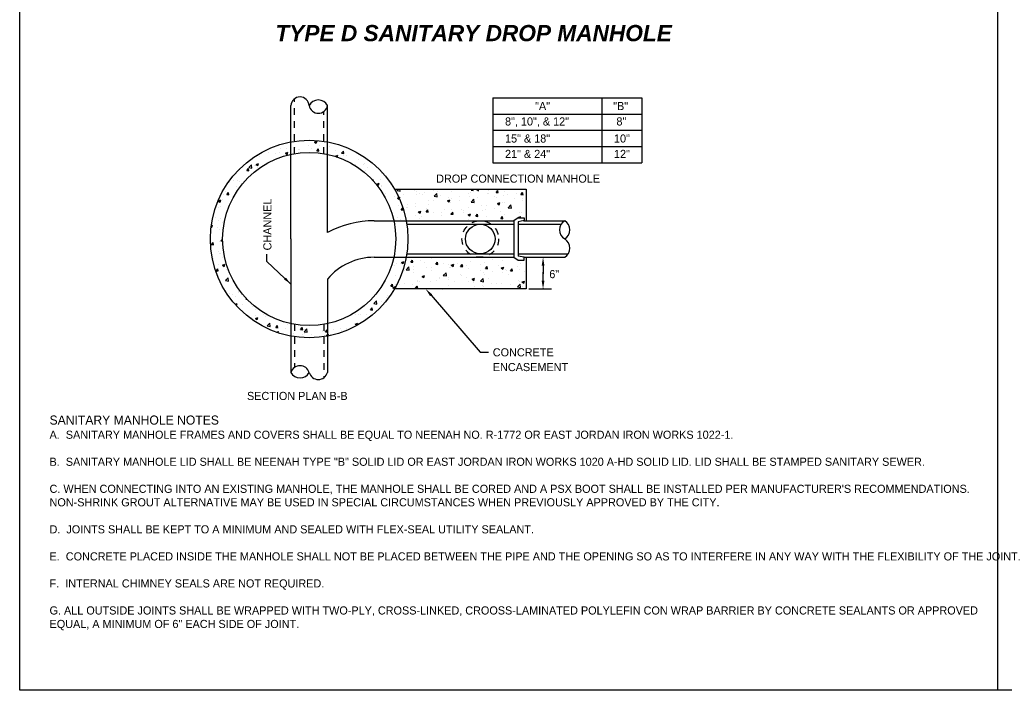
# Model space of a CAD drawing. Header units: feet. Extents: x 6 to 231, y 4 to 30.
# Tile 6 of 67: x 37 to 52, y 4 to 14. Entities that reach past the tile are written whole.
import ezdxf
from ezdxf.enums import TextEntityAlignment as Align

# ---------------------------------------------------------------- set-up
doc = ezdxf.new("R2010")
doc.units = ezdxf.units.FT
doc.header["$MEASUREMENT"] = 0
doc.linetypes.add('HIDDEN', pattern=[0.375, 0.25, -0.125])
doc.layers.add('COLUMNS', color=6, linetype='Continuous', plot=False)
for name, color, linetype in [('DETAILS', 1, 'Continuous'), ('P-HATCH', 247, 'Continuous'), ('SH_Border', 7, 'Continuous'), ('text', 9, 'Continuous')]:
    doc.layers.add(name, color=color, linetype=linetype)
doc.styles.add('Slanted-Normal', font='font31.shx', dxfattribs={"height": 0.14})
doc.styles.get("Standard").update_dxf_attribs({"font": 'arial.ttf'})
doc.dimstyles.get("Standard").update_dxf_attribs({"dimtxt": 0.18, "dimasz": 0.18, "dimexe": 0.18, "dimexo": 0.0625, "dimgap": 0.09, "dimtad": 0, "dimtih": 1, "dimtoh": 1, "dimdec": 4, "dimzin": 0, "dimdsep": 46, "dimtxsty": 'Standard', "dimcen": 0.09, "dimadec": 0, "dimazin": 0, "dimtfac": 1, "dimtdec": 4, "dimtofl": 0, "dimtmove": 0, "dimatfit": 3, "dimfxl": 1, "dimtolj": 1, "dimtzin": 0, "dimarcsym": 0})

# ---------------------------------------------------------------- blocks, each defined once
blk = doc.blocks.new('*X14')
at = {"color": 0}
for p, q in [((8.0961, 3.1413), (8.1171, 3.1494)), ((8.1111, 3.1312), (8.1171, 3.1494)), ((7.7983, 3.0863), (7.7983, 3.0863)), ((7.8536, 3.0847), (7.8536, 3.0847)), ((7.9287, 3.0946), (7.9287, 3.0946)), ((7.9584, 3.0795), (7.9584, 3.0795)), ((7.967, 3.08), (7.967, 3.08)), ((8.0423, 3.1095), (8.0423, 3.1095)), ((8.0679, 3.0845), (8.0679, 3.0845)), ((8.0961, 3.1413), (8.1111, 3.1312)), ((8.1147, 3.0643), (8.1291, 3.0816)), ((8.1147, 3.0643), (8.1326, 3.0628)), ((8.1186, 3.0727), (8.1186, 3.0727)), ((8.1326, 3.0628), (8.1291, 3.0816)), ((8.1419, 3.11), (8.1419, 3.11)), ((8.2238, 3.107), (8.2238, 3.107)), ((8.2318, 3.1345), (8.2318, 3.1345)), ((8.2787, 3.066), (8.2787, 3.066)), ((8.3298, 3.0455), (8.3443, 3.0627)), ((8.3478, 3.0439), (8.3443, 3.0627)), ((7.6066, 3.0217), (7.6066, 3.0217)), ((7.6171, 3.0199), (7.6171, 3.0199)), ((7.6641, 3.0597), (7.6641, 3.0597)), ((7.7014, 3.0527), (7.7014, 3.0527)), ((7.7624, 3.0442), (7.7624, 3.0442)), ((7.792, 3.05), (7.792, 3.05)), ((7.8441, 3.0445), (7.8651, 3.0526)), ((7.8441, 3.0445), (7.859, 3.0345)), ((7.859, 3.0345), (7.8651, 3.0526)), ((7.8615, 3.046), (7.8615, 3.046)), ((8.2752, 3.0205), (8.2962, 3.0286)), ((8.2752, 3.0205), (8.2852, 3.0137)), ((8.2906, 3.0119), (8.2962, 3.0286)), ((8.3298, 3.0455), (8.3478, 3.0439)), ((8.3416, 3.041), (8.3416, 3.041)), ((8.342, 3.0257), (8.342, 3.0257)), ((8.3741, 3.0283), (8.3741, 3.0283)), ((8.4389, 3.0592), (8.4389, 3.0592)), ((8.4795, 2.9911), (8.4795, 2.9911)), ((8.5021, 3.0189), (8.5021, 3.0189)), ((7.4514, 2.9026), (7.4514, 2.9026)), ((7.4716, 2.9265), (7.4716, 2.9265)), ((7.5108, 2.8951), (7.5252, 2.9124)), ((7.5108, 2.8951), (7.5287, 2.8936)), ((7.5287, 2.8936), (7.5252, 2.9124)), ((7.527, 2.9213), (7.5504, 2.9457)), ((7.527, 2.9213), (7.5537, 2.9172)), ((7.5537, 2.9172), (7.5504, 2.9457)), ((7.5784, 2.9406), (7.5784, 2.9406)), ((7.5852, 2.9414), (7.5852, 2.9414)), ((7.592, 2.9478), (7.613, 2.9558)), ((7.592, 2.9478), (7.6069, 2.9377)), ((7.6029, 2.9218), (7.6029, 2.9218)), ((7.6069, 2.9377), (7.613, 2.9558)), ((8.4521, 2.9476), (8.4521, 2.9476)), ((8.522, 2.9476), (8.522, 2.9476)), ((8.5272, 2.9575), (8.5272, 2.9575)), ((8.5393, 2.9), (8.5393, 2.9)), ((8.5514, 2.9252), (8.5514, 2.9252)), ((7.3926, 2.8081), (7.3926, 2.8081)), ((7.4297, 2.8109), (7.4297, 2.8109)), ((7.5063, 2.8231), (7.5063, 2.8231)), ((8.5619, 2.8541), (8.5619, 2.8541)), ((8.597, 2.8133), (8.6011, 2.8183)), ((8.6033, 2.8064), (8.6011, 2.8182)), ((8.6659, 2.8202), (8.6659, 2.8202)), ((8.6742, 2.8702), (8.6742, 2.8702)), ((7.3599, 2.794), (7.3599, 2.794)), ((7.4231, 2.7537), (7.4231, 2.7537)), ((7.4477, 2.8028), (7.4477, 2.8028)), ((8.6334, 2.7789), (8.6544, 2.787)), ((8.6334, 2.7789), (8.6483, 2.7689)), ((8.6483, 2.7689), (8.6544, 2.787)), ((8.6705, 2.7704), (8.6705, 2.7704)), ((8.6724, 2.7607), (8.6724, 2.7607)), ((8.7475, 2.7706), (8.7475, 2.7706)), ((8.8012, 2.7331), (8.8012, 2.7331)), ((8.8077, 2.7227), (8.8202, 2.7357)), ((8.8077, 2.7227), (8.8344, 2.7185)), ((8.8344, 2.7185), (8.8324, 2.7357)), ((8.9613, 2.7264), (8.9613, 2.7264)), ((9.1283, 2.7333), (9.1283, 2.7333)), ((9.1784, 2.7313), (9.1784, 2.7313)), ((9.4474, 2.7257), (9.4557, 2.7357)), ((9.4474, 2.7257), (9.4653, 2.7241)), ((9.4653, 2.7241), (9.4632, 2.7357)), ((9.4956, 2.7309), (9.5081, 2.7357)), ((9.4956, 2.7309), (9.5106, 2.7208)), ((9.5106, 2.7208), (9.5155, 2.7357)), ((9.6002, 2.7255), (9.6002, 2.7255)), ((9.6625, 2.7069), (9.677, 2.7241)), ((9.6805, 2.7053), (9.677, 2.7241)), ((7.2669, 2.6335), (7.2879, 2.6415)), ((7.2733, 2.6249), (7.2702, 2.6513)), ((7.2819, 2.6234), (7.2879, 2.6415)), ((7.29, 2.6818), (7.29, 2.6818)), ((7.3002, 2.6415), (7.3002, 2.6415)), ((7.3137, 2.6898), (7.3137, 2.6898)), ((7.3267, 2.715), (7.3267, 2.715)), ((7.3372, 2.6883), (7.3517, 2.7056)), ((7.3372, 2.6883), (7.3551, 2.6867)), ((7.3551, 2.6867), (7.3517, 2.7055)), ((8.7043, 2.6996), (8.7043, 2.6996)), ((8.7822, 2.6673), (8.7822, 2.6673)), ((8.8124, 2.6582), (8.8235, 2.6624)), ((8.8124, 2.6582), (8.8273, 2.6481)), ((8.8209, 2.6916), (8.8209, 2.6916)), ((8.8235, 2.6624), (8.8334, 2.6662)), ((8.8273, 2.6481), (8.8285, 2.6514)), ((8.8285, 2.6713), (8.8285, 2.6713)), ((8.8285, 2.6514), (8.8334, 2.6662)), ((8.8645, 2.6928), (8.8645, 2.6928)), ((8.9717, 2.6922), (8.9717, 2.6922)), ((8.9725, 2.7108), (8.9725, 2.7108)), ((9.0035, 2.7013), (9.0035, 2.7013)), ((9.0246, 2.6861), (9.0246, 2.6861)), ((9.0468, 2.7021), (9.0468, 2.7021)), ((9.1215, 2.7196), (9.1215, 2.7196)), ((9.1279, 2.673), (9.1513, 2.6974)), ((9.1279, 2.673), (9.1546, 2.6689)), ((9.1546, 2.6689), (9.1513, 2.6974)), ((9.1604, 2.7171), (9.1604, 2.7171)), ((9.1848, 2.6793), (9.1848, 2.6793)), ((9.2436, 2.6341), (9.2646, 2.6422)), ((9.2503, 2.6655), (9.2503, 2.6655)), ((9.2585, 2.6241), (9.2646, 2.6422)), ((9.2787, 2.6546), (9.2787, 2.6546)), ((9.2816, 2.7128), (9.2816, 2.7128)), ((9.3449, 2.6725), (9.3449, 2.6725)), ((9.4253, 2.6955), (9.4253, 2.6955)), ((9.4302, 2.6738), (9.4302, 2.6738)), ((9.4418, 2.7061), (9.4418, 2.7061)), ((9.4481, 2.6234), (9.4714, 2.6477)), ((9.4597, 2.6485), (9.4597, 2.6485)), ((9.4747, 2.6192), (9.4714, 2.6477)), ((9.505, 2.6658), (9.505, 2.6658)), ((9.586, 2.6963), (9.586, 2.6963)), ((9.6019, 2.6993), (9.6019, 2.6993)), ((9.6492, 2.6735), (9.6492, 2.6735)), ((9.6625, 2.7069), (9.6805, 2.7053)), ((9.6652, 2.659), (9.6652, 2.659)), ((9.7243, 2.6834), (9.7243, 2.6834)), ((9.74, 2.7174), (9.74, 2.7174)), ((9.7621, 2.6925), (9.7621, 2.6925)), ((9.8253, 2.6522), (9.8253, 2.6522)), ((9.8379, 2.6983), (9.8379, 2.6983)), ((9.8777, 2.6881), (9.8922, 2.7053)), ((9.8777, 2.6881), (9.8956, 2.6865)), ((9.8879, 2.6367), (9.8879, 2.6367)), ((9.8897, 2.6506), (9.8897, 2.6506)), ((9.8957, 2.6865), (9.8922, 2.7053)), ((7.2599, 2.627), (7.2733, 2.6249)), ((7.2663, 2.58), (7.2663, 2.58)), ((7.2669, 2.6335), (7.2819, 2.6234)), ((7.2864, 2.5819), (7.2864, 2.5819)), ((7.3484, 2.5864), (7.3484, 2.5864)), ((8.8173, 2.5918), (8.8173, 2.5918)), ((8.8435, 2.5565), (8.8579, 2.5738)), ((8.8435, 2.5565), (8.8614, 2.555)), ((8.8614, 2.555), (8.8579, 2.5738)), ((8.8928, 2.5739), (8.8928, 2.5739)), ((8.9004, 2.6054), (8.9004, 2.6054)), ((8.9017, 2.5739), (8.9017, 2.5739)), ((8.9679, 2.5838), (8.9679, 2.5838)), ((8.9688, 2.611), (8.9688, 2.611)), ((9.0586, 2.5377), (9.0731, 2.5549)), ((9.0618, 2.5671), (9.0618, 2.5671)), ((9.0766, 2.5361), (9.0731, 2.5549)), ((9.0753, 2.6354), (9.0753, 2.6354)), ((9.0815, 2.5987), (9.0815, 2.5987)), ((9.1246, 2.6335), (9.1246, 2.6335)), ((9.222, 2.5603), (9.222, 2.5603)), ((9.2436, 2.6341), (9.2585, 2.6241)), ((9.271, 2.6237), (9.271, 2.6237)), ((9.275, 2.5547), (9.275, 2.5547)), ((9.3461, 2.6336), (9.3461, 2.6336)), ((9.3649, 2.5605), (9.3649, 2.5605)), ((9.3821, 2.5536), (9.3821, 2.5536)), ((9.4265, 2.5739), (9.4265, 2.5739)), ((9.4481, 2.6234), (9.4747, 2.6192)), ((9.5398, 2.5905), (9.5398, 2.5905)), ((9.5702, 2.5551), (9.5702, 2.5551)), ((9.5824, 2.5964), (9.5824, 2.5964)), ((9.6453, 2.565), (9.6453, 2.565)), ((9.6747, 2.6101), (9.6957, 2.6182)), ((9.6747, 2.6101), (9.6896, 2.6)), ((9.6896, 2.6), (9.6957, 2.6182)), ((9.7148, 2.6205), (9.7148, 2.6205)), ((9.7364, 2.6175), (9.7364, 2.6175)), ((9.759, 2.58), (9.759, 2.58)), ((9.7682, 2.5737), (9.7916, 2.5981)), ((9.7682, 2.5737), (9.7949, 2.5696)), ((9.7949, 2.5696), (9.7916, 2.5981)), ((7.2418, 2.4882), (7.2418, 2.4882)), ((7.2695, 2.4681), (7.2695, 2.4681)), ((7.2828, 2.482), (7.2828, 2.482)), ((8.8136, 2.4919), (8.8136, 2.4919)), ((8.84, 2.4704), (8.84, 2.4704)), ((8.9652, 2.5111), (8.9652, 2.5111)), ((8.9915, 2.5374), (9.0125, 2.5454)), ((8.9915, 2.5374), (9.0064, 2.5273)), ((9.0026, 2.4804), (9.0026, 2.4804)), ((9.0064, 2.5273), (9.0125, 2.5454)), ((9.015, 2.5004), (9.015, 2.5004)), ((9.0586, 2.5377), (9.0766, 2.5361)), ((9.121, 2.5336), (9.121, 2.5336)), ((9.1899, 2.5304), (9.1899, 2.5304)), ((9.1921, 2.5054), (9.1921, 2.5054)), ((9.2672, 2.5152), (9.2672, 2.5152)), ((9.2738, 2.5189), (9.2883, 2.5361)), ((9.2738, 2.5189), (9.2917, 2.5173)), ((9.2917, 2.5173), (9.2883, 2.5361)), ((9.3808, 2.5302), (9.3808, 2.5302)), ((9.4226, 2.5133), (9.4436, 2.5214)), ((9.4226, 2.5133), (9.4376, 2.5033)), ((9.4229, 2.4741), (9.4229, 2.4741)), ((9.4376, 2.5033), (9.4436, 2.5214)), ((9.489, 2.5001), (9.5035, 2.5173)), ((9.489, 2.5001), (9.5069, 2.4985)), ((9.5069, 2.4985), (9.5035, 2.5173)), ((9.5423, 2.5468), (9.5423, 2.5468)), ((9.5787, 2.4965), (9.5787, 2.4965)), ((9.7024, 2.54), (9.7024, 2.54)), ((9.7042, 2.4812), (9.7186, 2.4985)), ((9.7042, 2.4812), (9.7221, 2.4797)), ((9.7221, 2.4797), (9.7186, 2.4985)), ((9.7327, 2.5177), (9.7327, 2.5177)), ((9.8538, 2.4893), (9.8748, 2.4974)), ((9.8538, 2.4893), (9.8555, 2.4881)), ((9.8625, 2.5333), (9.8625, 2.5333)), ((9.8731, 2.4922), (9.8748, 2.4974)), ((9.8843, 2.5369), (9.8843, 2.5369)), ((7.203, 2.4098), (7.2089, 2.4059)), ((7.2043, 2.4199), (7.215, 2.424)), ((7.2089, 2.4059), (7.215, 2.424)), ((7.2539, 2.401), (7.2539, 2.401)), ((7.2791, 2.3822), (7.2791, 2.3822)), ((7.305, 2.4479), (7.305, 2.4479)), ((8.889, 2.4655), (8.889, 2.4655)), ((7.2864, 2.2872), (7.3017, 2.3032)), ((7.2053, 2.2558), (7.2197, 2.2731)), ((7.2053, 2.2558), (7.2232, 2.2543)), ((7.2232, 2.2543), (7.2197, 2.2731)), ((7.2755, 2.2823), (7.2755, 2.2823)), ((7.2864, 2.2872), (7.302, 2.2848)), ((7.3011, 2.2564), (7.3011, 2.2564)), ((7.2222, 2.1381), (7.2222, 2.1381)), ((7.2654, 2.2001), (7.2654, 2.2001)), ((7.2718, 2.1824), (7.2718, 2.1824)), ((7.2838, 2.1757), (7.2838, 2.1757)), ((7.2973, 2.148), (7.2973, 2.148)), ((9.1064, 2.1341), (9.1064, 2.1341)), ((9.6327, 2.1316), (9.6327, 2.1316)), ((9.7078, 2.1415), (9.7078, 2.1415)), ((7.2469, 2.0302), (7.2614, 2.0474)), ((7.2648, 2.0286), (7.2614, 2.0474)), ((7.2682, 2.0826), (7.2682, 2.0826)), ((7.3, 2.0776), (7.321, 2.0857)), ((7.3, 2.0776), (7.3149, 2.0675)), ((7.3149, 2.0675), (7.321, 2.0857)), ((7.332, 2.0446), (7.332, 2.0446)), ((8.7884, 2.0745), (8.7884, 2.0745)), ((8.799, 2.0924), (8.799, 2.0924)), ((8.8391, 2.0905), (8.8391, 2.0905)), ((8.8455, 2.1023), (8.8665, 2.1103)), ((8.8455, 2.1023), (8.8604, 2.0922)), ((8.8604, 2.0922), (8.8665, 2.1103)), ((8.8853, 2.108), (8.8853, 2.108)), ((8.8873, 2.0389), (8.9106, 2.0633)), ((8.9139, 2.0348), (8.9106, 2.0632)), ((8.9267, 2.1052), (8.9412, 2.1225)), ((8.9267, 2.1052), (8.9446, 2.1037)), ((8.9446, 2.1036), (8.9412, 2.1225)), ((8.9485, 2.0677), (8.9485, 2.0677)), ((8.9506, 2.1116), (8.9506, 2.1116)), ((8.9515, 2.042), (8.9515, 2.042)), ((9.0141, 2.1205), (9.0141, 2.1205)), ((9.0454, 2.1012), (9.0454, 2.1012)), ((9.0651, 2.0569), (9.0651, 2.0569)), ((9.1087, 2.0609), (9.1087, 2.0609)), ((9.1419, 2.0864), (9.1563, 2.1036)), ((9.1419, 2.0864), (9.1598, 2.0848)), ((9.1598, 2.0848), (9.1563, 2.1036)), ((9.2056, 2.0945), (9.2056, 2.0945)), ((9.2546, 2.0819), (9.2546, 2.0819)), ((9.2568, 2.0554), (9.2568, 2.0554)), ((9.2688, 2.0542), (9.2688, 2.0542)), ((9.2766, 2.0783), (9.2977, 2.0863)), ((9.2766, 2.0783), (9.2916, 2.0682)), ((9.2916, 2.0682), (9.2977, 2.0863)), ((9.3297, 2.0917), (9.3297, 2.0917)), ((9.3571, 2.0676), (9.3715, 2.0848)), ((9.3571, 2.0676), (9.375, 2.066)), ((9.3657, 2.0877), (9.3657, 2.0877)), ((9.375, 2.066), (9.3715, 2.0848)), ((9.4083, 2.0746), (9.4083, 2.0746)), ((9.429, 2.0474), (9.429, 2.0474)), ((9.4433, 2.1067), (9.4433, 2.1067)), ((9.5259, 2.0809), (9.5259, 2.0809)), ((9.5641, 2.0971), (9.5641, 2.0971)), ((9.5722, 2.0487), (9.5867, 2.066)), ((9.5722, 2.0487), (9.5902, 2.0472)), ((9.5902, 2.0472), (9.5867, 2.066)), ((9.5891, 2.0406), (9.5891, 2.0406)), ((9.686, 2.0742), (9.686, 2.0742)), ((9.7015, 2.0617), (9.7015, 2.0617)), ((9.7078, 2.0542), (9.7288, 2.0623)), ((9.7078, 2.0542), (9.7227, 2.0442)), ((9.7181, 2.1182), (9.7181, 2.1182)), ((9.7227, 2.0442), (9.7288, 2.0623)), ((9.7874, 2.0299), (9.8019, 2.0472)), ((9.8053, 2.0283), (9.8019, 2.0471)), ((9.8462, 2.0674), (9.8462, 2.0674)), ((9.8765, 2.0917), (9.8765, 2.0917)), ((7.2469, 2.0302), (7.2648, 2.0286)), ((7.253, 2.0211), (7.253, 2.0211)), ((7.2645, 1.9827), (7.2645, 1.9827)), ((7.3262, 1.9453), (7.3495, 1.9696)), ((7.3529, 1.9411), (7.3495, 1.9696)), ((8.7954, 1.9926), (8.7954, 1.9926)), ((8.8256, 1.9555), (8.8256, 1.9555)), ((8.8764, 2.0321), (8.8764, 2.0321)), ((8.8873, 2.0389), (8.9139, 2.0348)), ((8.9469, 2.0118), (8.9469, 2.0118)), ((9.0246, 1.9815), (9.0456, 1.9896)), ((9.0246, 1.9815), (9.0395, 1.9714)), ((9.0395, 1.9714), (9.0456, 1.9896)), ((9.1027, 2.0343), (9.1027, 2.0343)), ((9.1756, 1.9635), (9.1756, 1.9635)), ((9.1766, 1.9716), (9.1766, 1.9716)), ((9.2074, 1.9892), (9.2308, 2.0136)), ((9.2074, 1.9892), (9.2341, 1.9851)), ((9.2341, 1.9851), (9.2308, 2.0136)), ((9.2507, 1.9734), (9.2507, 1.9734)), ((9.2531, 1.9555), (9.2531, 1.9555)), ((9.3516, 2.0016), (9.3516, 2.0016)), ((9.3644, 1.9884), (9.3644, 1.9884)), ((9.4046, 1.9747), (9.4046, 1.9747)), ((9.4557, 1.9575), (9.4767, 1.9655)), ((9.4557, 1.9575), (9.4706, 1.9474)), ((9.4706, 1.9474), (9.4767, 1.9655)), ((9.5266, 2.0316), (9.5266, 2.0316)), ((9.5276, 1.9396), (9.551, 1.9639)), ((9.5543, 1.9354), (9.551, 1.9639)), ((9.5538, 2.0133), (9.5538, 2.0133)), ((9.5605, 1.9972), (9.5605, 1.9972)), ((9.5984, 1.9657), (9.5984, 1.9657)), ((9.6289, 2.0232), (9.6289, 2.0232)), ((9.7145, 2.0183), (9.7145, 2.0183)), ((9.7425, 2.0382), (9.7425, 2.0382)), ((9.7493, 2.0339), (9.7493, 2.0339)), ((9.7734, 1.9958), (9.7734, 1.9958)), ((9.7874, 2.0299), (9.8053, 2.0283)), ((9.866, 2.0375), (9.866, 2.0375)), ((9.9094, 2.0271), (9.9094, 2.0271)), ((7.3249, 1.9552), (7.3249, 1.9552)), ((7.3262, 1.9453), (7.3529, 1.9411)), ((7.4149, 1.904), (7.4149, 1.904)), ((8.7532, 1.8984), (8.7676, 1.9156)), ((8.7532, 1.8984), (8.7711, 1.8968)), ((8.7711, 1.8968), (8.7676, 1.9156)), ((8.7725, 1.8847), (8.7935, 1.8928)), ((8.7725, 1.8847), (8.7865, 1.8753)), ((8.7865, 1.8753), (8.7874, 1.8747)), ((8.7874, 1.8747), (8.7891, 1.8798)), ((8.7891, 1.8798), (8.7935, 1.8928)), ((8.7917, 1.8927), (8.7917, 1.8927)), ((8.7975, 1.9137), (8.7975, 1.9137)), ((8.8267, 1.9115), (8.8267, 1.9115)), ((8.8726, 1.9236), (8.8726, 1.9236)), ((8.9433, 1.9119), (8.9433, 1.9119)), ((8.9683, 1.8796), (8.9828, 1.8968)), ((8.9683, 1.8796), (8.9863, 1.878)), ((8.9863, 1.878), (8.9828, 1.8968)), ((8.9857, 1.9487), (8.9857, 1.9487)), ((8.9862, 1.9386), (8.9862, 1.9386)), ((9.0017, 1.9415), (9.0017, 1.9415)), ((9.0736, 1.8757), (9.0736, 1.8757)), ((9.0991, 1.9344), (9.0991, 1.9344)), ((9.1459, 1.942), (9.1459, 1.942)), ((9.1935, 1.8726), (9.198, 1.878)), ((9.199, 1.8726), (9.198, 1.878)), ((9.2485, 1.9057), (9.2485, 1.9057)), ((9.306, 1.9352), (9.306, 1.9352)), ((9.401, 1.8748), (9.401, 1.8748)), ((9.4235, 1.9357), (9.4235, 1.9357)), ((9.4662, 1.9284), (9.4662, 1.9284)), ((9.4749, 1.895), (9.4749, 1.895)), ((9.5276, 1.9396), (9.5543, 1.9354)), ((9.55, 1.9049), (9.55, 1.9049)), ((9.5568, 1.8973), (9.5568, 1.8973)), ((9.6263, 1.9217), (9.6263, 1.9217)), ((9.6636, 1.9198), (9.6636, 1.9198)), ((9.7108, 1.9185), (9.7108, 1.9185)), ((9.7865, 1.9149), (9.7865, 1.9149)), ((9.8478, 1.8899), (9.8711, 1.9143)), ((9.8478, 1.8899), (9.8745, 1.8858)), ((9.8531, 1.9448), (9.8531, 1.9448)), ((9.8624, 1.9377), (9.8624, 1.9377)), ((9.8745, 1.8858), (9.8711, 1.9143)), ((9.8869, 1.9334), (9.9079, 1.9415)), ((9.8869, 1.9334), (9.9018, 1.9234)), ((9.888, 1.8908), (9.888, 1.8908)), ((9.9018, 1.9234), (9.9079, 1.9415)), ((7.3259, 1.8631), (7.3259, 1.8631)), ((7.3636, 1.8329), (7.3636, 1.8329)), ((7.3891, 1.8228), (7.3891, 1.8228)), ((7.4112, 1.8041), (7.4112, 1.8041)), ((7.4387, 1.8428), (7.4387, 1.8428)), ((7.4395, 1.8502), (7.4395, 1.8502)), ((7.5037, 1.7857), (7.5071, 1.7897)), ((7.5037, 1.7857), (7.5115, 1.785)), ((8.7185, 1.7954), (8.7185, 1.7954)), ((8.7237, 1.8156), (8.7237, 1.8156)), ((7.4093, 1.7405), (7.4271, 1.7473)), ((7.417, 1.7319), (7.421, 1.7292)), ((7.421, 1.7292), (7.4271, 1.7473)), ((7.4734, 1.7394), (7.4734, 1.7394)), ((7.5591, 1.7234), (7.5591, 1.7234)), ((7.602, 1.7013), (7.602, 1.7013)), ((8.5796, 1.6916), (8.5941, 1.7088)), ((8.5975, 1.69), (8.5941, 1.7088)), ((8.6069, 1.7467), (8.6302, 1.771)), ((8.6069, 1.7467), (8.6335, 1.7425)), ((8.6335, 1.7425), (8.6302, 1.771)), ((8.6341, 1.7717), (8.6341, 1.7717)), ((8.6703, 1.7687), (8.6703, 1.7687)), ((7.5555, 1.6236), (7.5555, 1.6236)), ((7.584, 1.646), (7.584, 1.646)), ((7.5852, 1.6185), (7.6062, 1.6265)), ((7.5852, 1.6185), (7.6001, 1.6084)), ((7.5865, 1.6971), (7.5865, 1.6971)), ((7.6001, 1.6084), (7.6062, 1.6265)), ((7.6591, 1.6559), (7.6591, 1.6559)), ((7.6739, 1.6354), (7.6739, 1.6354)), ((8.4501, 1.6521), (8.4501, 1.6521)), ((8.4746, 1.6493), (8.4746, 1.6493)), ((8.4883, 1.6505), (8.4883, 1.6505)), ((8.5473, 1.6565), (8.5473, 1.6565)), ((8.5796, 1.6916), (8.5975, 1.69)), ((7.6861, 1.5537), (7.7095, 1.5781)), ((7.6861, 1.5537), (7.7128, 1.5496)), ((7.6882, 1.537), (7.6882, 1.537)), ((7.6938, 1.5526), (7.6938, 1.5526)), ((7.7077, 1.5462), (7.7077, 1.5462)), ((7.7128, 1.5496), (7.7095, 1.5781)), ((7.7605, 1.5412), (7.775, 1.5584)), ((7.7605, 1.5412), (7.7784, 1.5396)), ((7.7784, 1.5396), (7.775, 1.5584)), ((7.7885, 1.5304), (7.7885, 1.5304)), ((7.8617, 1.5673), (7.8617, 1.5673)), ((7.9635, 1.5604), (7.9635, 1.5604)), ((7.9757, 1.5224), (7.9902, 1.5396)), ((7.9936, 1.5208), (7.9902, 1.5396)), ((8.3712, 1.5338), (8.3712, 1.5338)), ((8.4475, 1.5704), (8.4685, 1.5785)), ((8.4475, 1.5704), (8.4624, 1.5604)), ((8.4624, 1.5604), (8.4685, 1.5785)), ((7.768, 1.4991), (7.7853, 1.5058)), ((7.7815, 1.4945), (7.7853, 1.5058)), ((7.8483, 1.5303), (7.8483, 1.5303)), ((7.8794, 1.4691), (7.8794, 1.4691)), ((7.9116, 1.49), (7.9116, 1.49)), ((7.9757, 1.5224), (7.9936, 1.5208)), ((7.993, 1.484), (7.993, 1.484)), ((8.0063, 1.5041), (8.0297, 1.5284)), ((8.0063, 1.5041), (8.033, 1.4999)), ((8.0085, 1.5235), (8.0085, 1.5235)), ((8.0096, 1.4866), (8.0096, 1.4866)), ((8.033, 1.4999), (8.0297, 1.5284)), ((8.0717, 1.4832), (8.0717, 1.4832)), ((8.1654, 1.5091), (8.1654, 1.5091)), ((8.1686, 1.5167), (8.1686, 1.5167)), ((8.1825, 1.509), (8.1825, 1.509)), ((8.1909, 1.5036), (8.2053, 1.5208)), ((8.1909, 1.5036), (8.2073, 1.5021)), ((8.1954, 1.4737), (8.2073, 1.4783)), ((8.1954, 1.4737), (8.2067, 1.466)), ((8.2073, 1.51), (8.2053, 1.5208)), ((8.2088, 1.502), (8.2073, 1.51)), ((8.2073, 1.5021), (8.2088, 1.502)), ((8.2073, 1.4783), (8.2164, 1.4817)), ((8.2114, 1.4669), (8.2164, 1.4817)), ((8.2319, 1.4764), (8.2319, 1.4764)), ((8.2576, 1.5189), (8.2576, 1.5189)), ((8.3194, 1.5303), (8.3194, 1.5303)), ((8.3288, 1.51), (8.3288, 1.51))]:
    blk.add_line(p, q, dxfattribs=at)

msp = doc.modelspace()

# ---------------------------------------------------------------- linework, layer by layer
at = {"layer": 'COLUMNS', "color": 4}
msp.add_lwpolyline([(37.09752, 3.62445), (37.09752, 24.37445), (67.47252, 24.37445), (67.47252, 3.62445)], close=True, dxfattribs=at)
at = {"layer": 'Defpoints', "color": 0, "linetype": 'ByBlock'}
msp.add_point((44.90314, 9.81058), dxfattribs=at)
at = {"layer": 'DETAILS'}
for p, q in [((41.27835, 10.5813), (41.27835, 12.6385)), ((41.84237, 10.67931), (41.84237, 12.6385)), ((42.87407, 11.35152), (44.90314, 11.35152)), ((44.90314, 11.35152), (44.90314, 10.86331)), ((42.56323, 10.86331), (43.53186, 10.86331)), ((43.06598, 10.80974), (43.61274, 10.80974)), ((43.53186, 10.86331), (44.71687, 10.86331)), ((43.61274, 10.80974), (44.71687, 10.80974)), ((44.78353, 10.90842), (44.71687, 10.86331)), ((44.71687, 10.86331), (44.71687, 10.29929)), ((44.78353, 10.90842), (44.87375, 10.90842)), ((44.87375, 10.86539), (44.78353, 10.84524)), ((44.78353, 10.84524), (44.78353, 10.31635)), ((44.78353, 10.80974), (45.44554, 10.80974)), ((44.86441, 10.86331), (45.49942, 10.86331)), ((44.87375, 10.90842), (44.87375, 10.86539)), ((41.27835, 10.5813), (41.27835, 8.52409)), ((43.06598, 10.35285), (43.61274, 10.35285)), ((43.61274, 10.35285), (44.71687, 10.35285)), ((44.78353, 10.35285), (45.55268, 10.35285)), ((42.56323, 10.29929), (43.52252, 10.29929)), ((43.52252, 10.29929), (44.71687, 10.29929)), ((44.71687, 10.29929), (44.78353, 10.25418)), ((44.87375, 10.29929), (44.78353, 10.31635)), ((44.78353, 10.25418), (44.87375, 10.25418)), ((44.87375, 10.29929), (45.49942, 10.29929)), ((44.87375, 10.25418), (44.87375, 10.29929)), ((44.90314, 10.29929), (44.90314, 9.81058)), ((41.84237, 9.9626), (41.84237, 8.52409)), ((44.90314, 9.81058), (42.87378, 9.81058))]:
    msp.add_line(p, q, dxfattribs=at)
for centre, radius in [((41.56036, 10.5813), 1.52285), ((41.56036, 10.5813), 1.33484), ((44.19813, 10.5813), 0.22845)]:
    msp.add_circle(centre, radius, dxfattribs=at)
at = {"layer": 'DETAILS', "linetype": 'HIDDEN', "ltscale": 0.25}
msp.add_circle((44.19813, 10.5813), 0.28201, dxfattribs=at)
at = {"layer": 'DETAILS'}
for centre, radius, start, end in [((41.41936, 12.63032), 0.14124, 3.322876, 176.677124), ((41.70137, 12.56591), 0.1586, 27.242194, 152.757806), ((41.70137, 12.66269), 0.14306, 189.734622, 350.265378), ((42.56323, 9.35926), 1.50405, 90, 118.638302), ((45.58604, 10.7223), 0.16549, 121.564868, 238.435132), ((45.41279, 10.7223), 0.16549, 301.564868, 58.435132), ((45.41119, 10.44029), 0.16633, 302.034969, 57.965031), ((42.56323, 9.35926), 0.94003, 90, 140.071491), ((41.41936, 8.48086), 0.14748, 17.047478, 162.952522), ((41.41936, 8.59967), 0.15998, 208.191774, 331.808226), ((41.70137, 8.56184), 0.14597, 194.985185, 345.014815)]:
    msp.add_arc(centre, radius, start, end, dxfattribs=at)
at = {"layer": 'P-HATCH', "color": 4, "linetype": 'HIDDEN', "ltscale": 0.25}
for p, q in [((41.33476, 11.89693), (41.33476, 12.74342)), ((41.78597, 11.89693), (41.78597, 12.54732)), ((41.33476, 9.26566), (41.33476, 8.60166)), ((41.78597, 9.26566), (41.78597, 8.44289))]:
    msp.add_line(p, q, dxfattribs=at)
at = {"layer": 'SH_Border'}
msp.add_line((52.16968, 24.37445), (52.16968, 3.62445), dxfattribs=at)
at = {"layer": 'text'}
for p, q in [((44.39407, 12.75751), (44.39407, 11.75767)), ((44.39407, 12.75751), (46.68814, 12.75751)), ((46.07388, 12.75751), (46.07388, 11.75767)), ((46.68814, 12.75751), (46.68814, 11.75767)), ((44.39407, 12.50755), (46.68814, 12.50755)), ((44.39407, 12.25759), (46.68814, 12.25759)), ((44.39407, 12.00763), (46.68814, 12.00763)), ((44.39407, 11.75767), (46.68814, 11.75767)), ((43.4406, 9.71321), (44.19813, 8.83431)), ((44.19813, 8.83431), (44.32668, 8.83431))]:
    msp.add_line(p, q, dxfattribs=at)
at = {"layer": 'text', "color": 9, "linetype": 'ByBlock'}
for p, q in [((44.94778, 10.29929), (45.29419, 10.29929)), ((45.16564, 10.17074), (45.16564, 10.04219)), ((45.16564, 9.93913), (45.16564, 10.06768)), ((44.94778, 9.81058), (45.29419, 9.81058))]:
    msp.add_line(p, q, dxfattribs=at)
msp.add_point((45.16564, 9.81058), dxfattribs=at)
for points in [[(45.14421, 10.17074), (45.18706, 10.17074), (45.16564, 10.29929)], [(45.14421, 9.93913), (45.18706, 9.93913), (45.16564, 9.81058)]]:
    msp.add_solid(points, dxfattribs=at)
at = {"layer": 'text'}
msp.add_solid([(43.42437, 9.69922), (43.45683, 9.7272), (43.35667, 9.81058)], dxfattribs=at)

# ---------------------------------------------------------------- block references
at = {"layer": 'P-HATCH', "xscale": 1.785428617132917, "yscale": 1.785428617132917, "zscale": 1.785428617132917}
msp.add_blockref('*X14', (27.18878, 6.46714), dxfattribs=at)

# ---------------------------------------------------------------- texts
at = {"layer": 'text', "style": 'Slanted-Normal'}
for s, p in [('"A"', (45.04343, 12.56863)), ('"B"', (46.24688, 12.56863)), ('8", 10", & 12"', (44.5796, 12.33085)), ('8"', (46.29702, 12.33085)), ('15" & 18"', (44.5796, 12.06804)), ('10"', (46.25941, 12.06804)), ('21" & 24"', (44.5796, 11.83026)), ('12"', (46.25941, 11.83026)), ('DROP CONNECTION MANHOLE', (43.51801, 11.44947)), ('SECTION PLAN B-B', (40.60143, 8.0994))]:
    msp.add_text(s, height=0.125, dxfattribs=at).set_placement(p)
msp.add_text('CHANNEL', height=0.125, rotation=90, dxfattribs=at).set_placement((40.91598, 10.40508), align=Align.MIDDLE_LEFT)
at = {"layer": 'text', "color": 9, "linetype": 'ByBlock', "style": 'Slanted-Normal'}
msp.add_text('6"', height=0.125, dxfattribs=at).set_placement((45.33832, 10.03975), align=Align.MIDDLE_CENTER)
at = {"layer": 'text', "style": 'Slanted-Normal'}
for s, p in [('CONCRETE', (44.39096, 8.83431)), ('ENCASEMENT', (44.39096, 8.60727))]:
    msp.add_text(s, height=0.125, dxfattribs=at).set_placement(p, align=Align.MIDDLE_LEFT)
for s, insert, char_height, width, attachment_point in [('{\\fArial|b1|i1|c0|p34;TYPE D SANITARY DROP MANHOLE} ', (44.09562, 13.88038), 0.25, 6.3450595, 2), ('\\A1;SANITARY MANHOLE NOTES{\\H1.07143x;\\C3;\\P\\H0.83334x;\\C256;A.  SANITARY MANHOLE FRAMES AND COVERS SHALL BE EQUAL TO NEENAH NO. R-1772 OR EAST JORDAN IRON WORKS 1022-1.    \\P\\PB.  SANITARY MANHOLE LID SHALL BE NEENAH TYPE "B" SOLID LID OR EAST JORDAN IRON WORKS 1020 A-HD SOLID LID. LID SHALL BE STAMPED SANITARY SEWER.\\P\\PC. WHEN CONNECTING INTO AN EXISTING MANHOLE, THE MANHOLE SHALL BE CORED AND A PSX BOOT SHALL BE INSTALLED PER MANUFACTURER\'S RECOMMENDATIONS. NON-SHRINK GROUT ALTERNATIVE MAY BE USED IN SPECIAL CIRCUMSTANCES WHEN PREVIOUSLY APPROVED BY THE CITY.\\P\\PD.  JOINTS SHALL BE KEPT TO A MINIMUM AND SEALED WITH FLEX-SEAL UTILITY SEALANT. \\P\\PE.  CONCRETE PLACED INSIDE THE MANHOLE SHALL NOT BE PLACED BETWEEN THE PIPE AND THE OPENING SO AS TO INTERFERE IN ANY WAY WITH THE FLEXIBILITY OF THE JOINT.\\P\\PF.  INTERNAL CHIMNEY SEALS ARE NOT REQUIRED.  \\P\\PG. ALL OUTSIDE JOINTS SHALL BE WRAPPED WITH TWO-PLY, CROSS-LINKED, CROOSS-LAMINATED POLYLEFIN CON WRAP BARRIER BY CONCRETE SEALANTS OR APPROVED EQUAL, A MINIMUM OF 6" EACH SIDE OF JOINT.}', (37.5578, 7.86022), 0.14, 14.4466485, 1)]:
    msp.add_mtext(s, dxfattribs=dict(at, insert=insert, char_height=char_height, width=width, attachment_point=attachment_point))

# ---------------------------------------------------------------- leaders
at = {"layer": 'text', "linetype": 'Continuous'}
msp.add_leader([(41.27835, 9.88641), (40.90994, 10.23451), (40.90994, 10.34978)], dimstyle='Standard', override={"dimscale": 0.7, "dimgap": 0.09, "dimtad": 0, "dimtih": 0, "dimtoh": 0}, dxfattribs=at)

doc.saveas('drawing.dxf')
